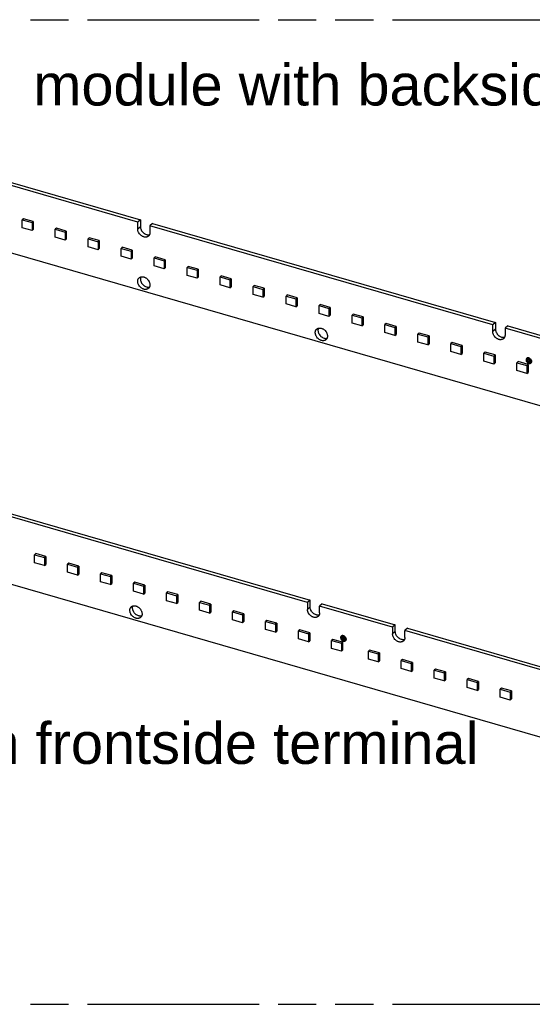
# Model space of a CAD drawing. Header units: millimetres. Extents: x 0 to 210, y 0 to 297.
# Tile 25 of 49: x 78 to 104, y 208 to 258. Entities that reach past the tile are written whole.
import ezdxf

# ---------------------------------------------------------------- set-up
doc = ezdxf.new("R2010")
doc.units = ezdxf.units.MM
doc.header["$LTSCALE"] = 19.36
doc.linetypes.add('PHANTOM', pattern=[0.8, 0.45, -0.05, 0.1, -0.05, 0.1, -0.05])
doc.layers.get('0').update_dxf_attribs({"linetype": 'CONTINUOUS'})
doc.layers.add('DEFAULT_3', color=7, linetype='PHANTOM')
doc.layers.add('Z_NOTICE', color=7, linetype='CONTINUOUS')
doc.styles.add('TEXTSTYLE_3', font='helveticaneueltw1g-ltcn.otf')

msp = doc.modelspace()

# ---------------------------------------------------------------- linework, layer by layer
at = {"color": 7, "linetype": 'Continuous'}
for p, q in [((66.3669, 252.5449), (83.7884, 247.5157)), ((83.6509, 247.3967), (66.2294, 252.4258)), ((64.2592, 249.5882), (144.0776, 226.5466)), ((77.8407, 247.5728), (77.7782, 247.5187)), ((77.7782, 247.1145), (77.7782, 247.5187)), ((77.7782, 247.5187), (78.2834, 247.3729)), ((78.3459, 247.427), (77.8407, 247.5728)), ((83.7884, 247.5157), (83.6509, 247.3967)), ((83.7884, 247.5157), (83.7884, 247.1693)), ((78.2834, 246.9687), (77.7782, 247.1145)), ((78.2834, 247.3729), (78.3459, 247.427)), ((78.2834, 247.3729), (78.2834, 246.9687)), ((78.2834, 246.9687), (78.3459, 247.0228)), ((78.3459, 247.427), (78.3459, 247.0228)), ((79.5167, 247.089), (79.4542, 247.0349)), ((79.4542, 246.6307), (79.4542, 247.0349)), ((79.4542, 247.0349), (79.9594, 246.889)), ((80.0219, 246.9432), (79.5167, 247.089)), ((83.6509, 247.0503), (83.6509, 247.3967)), ((84.409, 247.3366), (84.2715, 247.2175)), ((84.2715, 247.2175), (84.2715, 246.8711)), ((101.693, 242.1884), (84.2715, 247.2175)), ((84.409, 247.3366), (101.8305, 242.3074)), ((79.9594, 246.4849), (79.4542, 246.6307)), ((79.9594, 246.889), (80.0219, 246.9432)), ((79.9594, 246.889), (79.9594, 246.4849)), ((79.9594, 246.4849), (80.0219, 246.539)), ((80.0219, 246.9432), (80.0219, 246.539)), ((81.1928, 246.6052), (81.1303, 246.551)), ((81.1303, 246.1469), (81.1303, 246.551)), ((81.1303, 246.551), (81.6354, 246.4052)), ((81.6979, 246.4593), (81.1928, 246.6052)), ((81.6354, 246.0011), (81.1303, 246.1469)), ((81.6354, 246.4052), (81.6979, 246.4593)), ((81.6354, 246.4052), (81.6354, 246.0011)), ((81.6354, 246.0011), (81.6979, 246.0552)), ((81.6979, 246.4593), (81.6979, 246.0552)), ((82.8688, 246.1213), (82.8063, 246.0672)), ((82.8063, 245.6631), (82.8063, 246.0672)), ((82.8063, 246.0672), (83.3115, 245.9214)), ((83.374, 245.9755), (82.8688, 246.1213)), ((83.3115, 245.5172), (82.8063, 245.6631)), ((83.3115, 245.9214), (83.374, 245.9755)), ((83.3115, 245.9214), (83.3115, 245.5172)), ((83.3115, 245.5172), (83.374, 245.5714)), ((83.374, 245.9755), (83.374, 245.5714)), ((84.5448, 245.6375), (84.4823, 245.5834)), ((84.4823, 245.1792), (84.4823, 245.5834)), ((84.4823, 245.5834), (84.9875, 245.4375)), ((85.05, 245.4917), (84.5448, 245.6375)), ((84.9875, 245.0334), (84.4823, 245.1792)), ((84.9875, 245.4375), (85.05, 245.4917)), ((84.9875, 245.4375), (84.9875, 245.0334)), ((84.9875, 245.0334), (85.05, 245.0875)), ((85.05, 245.4917), (85.05, 245.0875)), ((86.2209, 245.1537), (86.1584, 245.0995)), ((86.1584, 244.6954), (86.1584, 245.0995)), ((86.1584, 245.0995), (86.6635, 244.9537)), ((86.726, 245.0078), (86.2209, 245.1537)), ((86.6635, 244.9537), (86.726, 245.0078)), ((86.726, 245.0078), (86.726, 244.6037)), ((86.6635, 244.5496), (86.1584, 244.6954)), ((86.6635, 244.9537), (86.6635, 244.5496)), ((86.6635, 244.5496), (86.726, 244.6037)), ((87.8969, 244.6698), (87.8344, 244.6157)), ((87.8344, 244.2116), (87.8344, 244.6157)), ((87.8344, 244.6157), (88.3396, 244.4699)), ((88.4021, 244.524), (87.8969, 244.6698)), ((88.3396, 244.4699), (88.4021, 244.524)), ((88.4021, 244.524), (88.4021, 244.1199)), ((88.3396, 244.0657), (87.8344, 244.2116)), ((88.3396, 244.4699), (88.3396, 244.0657)), ((88.3396, 244.0657), (88.4021, 244.1199)), ((89.5729, 244.186), (89.5104, 244.1319)), ((89.5104, 243.7277), (89.5104, 244.1319)), ((89.5104, 244.1319), (90.0156, 243.9861)), ((90.0781, 244.0402), (89.5729, 244.186)), ((90.0156, 243.9861), (90.0781, 244.0402)), ((90.0781, 244.0402), (90.0781, 243.636)), ((90.0156, 243.5819), (89.5104, 243.7277)), ((90.0156, 243.9861), (90.0156, 243.5819)), ((90.0156, 243.5819), (90.0781, 243.636)), ((91.249, 243.7022), (91.1865, 243.6481)), ((91.1865, 243.2439), (91.1865, 243.6481)), ((91.1865, 243.6481), (91.6916, 243.5022)), ((91.7541, 243.5563), (91.249, 243.7022)), ((91.6916, 243.5022), (91.7541, 243.5563)), ((91.6916, 243.5022), (91.6916, 243.0981)), ((91.7541, 243.5563), (91.7541, 243.1522)), ((91.6916, 243.0981), (91.1865, 243.2439)), ((91.6916, 243.0981), (91.7541, 243.1522)), ((92.925, 243.2184), (92.8625, 243.1642)), ((92.8625, 242.7601), (92.8625, 243.1642)), ((92.8625, 243.1642), (93.3677, 243.0184)), ((93.4302, 243.0725), (92.925, 243.2184)), ((93.3677, 243.0184), (93.4302, 243.0725)), ((93.3677, 243.0184), (93.3677, 242.6142)), ((93.4302, 243.0725), (93.4302, 242.6684)), ((93.3677, 242.6142), (92.8625, 242.7601)), ((93.3677, 242.6142), (93.4302, 242.6684)), ((94.601, 242.7345), (94.5385, 242.6804)), ((94.5385, 242.2763), (94.5385, 242.6804)), ((94.5385, 242.6804), (95.0437, 242.5346)), ((95.1062, 242.5887), (94.601, 242.7345)), ((95.0437, 242.5346), (95.1062, 242.5887)), ((95.0437, 242.5346), (95.0437, 242.1304)), ((95.1062, 242.5887), (95.1062, 242.1845)), ((95.0437, 242.1304), (94.5385, 242.2763)), ((95.0437, 242.1304), (95.1062, 242.1845)), ((96.2771, 242.2507), (96.2146, 242.1966)), ((96.2146, 241.7924), (96.2146, 242.1966)), ((96.2146, 242.1966), (96.7197, 242.0507)), ((96.7822, 242.1049), (96.2771, 242.2507)), ((96.7197, 242.0507), (96.7822, 242.1049)), ((96.7197, 242.0507), (96.7197, 241.6466)), ((96.7822, 242.1049), (96.7822, 241.7007)), ((101.8305, 242.3074), (101.693, 242.1884)), ((101.693, 241.8419), (101.693, 242.1884)), ((101.8305, 242.3074), (101.8305, 241.961)), ((102.4511, 242.1283), (102.3136, 242.0092)), ((102.3136, 242.0092), (102.3136, 241.6628)), ((106.0231, 240.9384), (102.3136, 242.0092)), ((102.4511, 242.1283), (106.1606, 241.0574)), ((96.7197, 241.6466), (96.2146, 241.7924)), ((96.7197, 241.6466), (96.7822, 241.7007)), ((97.9531, 241.7669), (97.8906, 241.7127)), ((97.8906, 241.3086), (97.8906, 241.7127)), ((97.8906, 241.7127), (98.3958, 241.5669)), ((98.4583, 241.621), (97.9531, 241.7669)), ((98.3958, 241.5669), (98.4583, 241.621)), ((98.3958, 241.5669), (98.3958, 241.1628)), ((98.4583, 241.621), (98.4583, 241.2169)), ((98.3958, 241.1628), (97.8906, 241.3086)), ((98.3958, 241.1628), (98.4583, 241.2169)), ((99.6291, 241.283), (99.5666, 241.2289)), ((99.5666, 240.8248), (99.5666, 241.2289)), ((99.5666, 241.2289), (100.0718, 241.0831)), ((100.1343, 241.1372), (99.6291, 241.283)), ((100.0718, 241.0831), (100.1343, 241.1372)), ((100.0718, 241.0831), (100.0718, 240.6789)), ((100.1343, 241.1372), (100.1343, 240.7331)), ((100.0718, 240.6789), (99.5666, 240.8248)), ((100.0718, 240.6789), (100.1343, 240.7331)), ((101.3052, 240.7992), (101.2427, 240.7451)), ((101.2427, 240.3409), (101.2427, 240.7451)), ((101.2427, 240.7451), (101.7479, 240.5992)), ((101.8104, 240.6534), (101.3052, 240.7992)), ((101.7479, 240.5992), (101.8104, 240.6534)), ((101.7479, 240.5992), (101.7479, 240.1951)), ((101.8104, 240.6534), (101.8104, 240.2492)), ((101.7479, 240.1951), (101.2427, 240.3409)), ((101.7479, 240.1951), (101.8104, 240.2492)), ((102.9776, 240.3164), (102.9151, 240.2623)), ((102.9151, 239.8581), (102.9151, 240.2623)), ((102.9151, 240.2623), (103.4203, 240.1165)), ((103.4828, 240.1706), (102.9776, 240.3164)), ((103.4135, 240.4841), (103.4152, 240.4855)), ((103.4203, 240.1165), (103.4828, 240.1706)), ((103.4203, 240.1165), (103.4203, 239.7123)), ((103.4464, 240.4463), (103.4463, 240.4463)), ((103.4464, 240.4463), (103.4463, 240.4463)), ((103.479, 240.4085), (103.4807, 240.4099)), ((103.4828, 240.1706), (103.4828, 239.7664)), ((103.5554, 240.3203), (103.557, 240.3218)), ((103.5881, 240.2825), (103.5882, 240.2827)), ((103.6208, 240.2447), (103.6225, 240.2462)), ((103.4203, 239.7123), (102.9151, 239.8581)), ((103.4203, 239.7123), (103.4828, 239.7664)), ((54.8398, 235.4831), (134.6553, 212.4424)), ((92.2723, 228.0835), (74.8514, 233.1125)), ((74.9889, 233.2316), (92.4098, 228.2026)), ((78.4767, 230.5649), (78.4142, 230.5108)), ((78.4142, 230.1067), (78.4142, 230.5108)), ((78.4142, 230.5108), (78.9193, 230.365)), ((78.9818, 230.4191), (78.4767, 230.5649)), ((78.9193, 229.9609), (78.4142, 230.1067)), ((78.9818, 230.4191), (78.9193, 230.365)), ((78.9193, 230.365), (78.9193, 229.9609)), ((78.9193, 229.9609), (78.9818, 230.015)), ((78.9818, 230.4191), (78.9818, 230.015)), ((80.1527, 230.0811), (80.0902, 230.027)), ((80.0902, 229.6229), (80.0902, 230.027)), ((80.0902, 230.027), (80.5953, 229.8812)), ((80.6578, 229.9353), (80.1527, 230.0811)), ((80.5953, 229.477), (80.0902, 229.6229)), ((80.6578, 229.9353), (80.5953, 229.8812)), ((80.5953, 229.8812), (80.5953, 229.477)), ((80.5953, 229.477), (80.6578, 229.5312)), ((80.6578, 229.9353), (80.6578, 229.5312)), ((81.8286, 229.5973), (81.7661, 229.5432)), ((81.7661, 229.1391), (81.7661, 229.5432)), ((81.7661, 229.5432), (82.2713, 229.3974)), ((82.3338, 229.4515), (81.8286, 229.5973)), ((82.2713, 228.9932), (81.7661, 229.1391)), ((82.3338, 229.4515), (82.2713, 229.3974)), ((82.2713, 229.3974), (82.2713, 228.9932)), ((82.2713, 228.9932), (82.3338, 229.0474)), ((82.3338, 229.4515), (82.3338, 229.0474)), ((83.5046, 229.1135), (83.4421, 229.0594)), ((83.4421, 228.6552), (83.4421, 229.0594)), ((83.4421, 229.0594), (83.9473, 228.9135)), ((84.0098, 228.9677), (83.5046, 229.1135)), ((83.9473, 228.5094), (83.4421, 228.6552)), ((84.0098, 228.9677), (83.9473, 228.9135)), ((83.9473, 228.9135), (83.9473, 228.5094)), ((83.9473, 228.5094), (84.0098, 228.5635)), ((84.0098, 228.9677), (84.0098, 228.5635)), ((85.1806, 228.6297), (85.1181, 228.5756)), ((85.1181, 228.1714), (85.1181, 228.5756)), ((85.1181, 228.5756), (85.6232, 228.4297)), ((85.6857, 228.4839), (85.1806, 228.6297)), ((85.6232, 228.0256), (85.1181, 228.1714)), ((85.6232, 228.4297), (85.6857, 228.4839)), ((85.6232, 228.4297), (85.6232, 228.0256)), ((85.6232, 228.0256), (85.6857, 228.0797)), ((85.6857, 228.4839), (85.6857, 228.0797)), ((86.8566, 228.1459), (86.7941, 228.0918)), ((86.7941, 227.6876), (86.7941, 228.0918)), ((86.7941, 228.0918), (87.2992, 227.9459)), ((87.3617, 228), (86.8566, 228.1459)), ((87.3617, 228), (87.2992, 227.9459)), ((87.3617, 228), (87.3617, 227.5959)), ((92.4098, 228.2026), (92.2723, 228.0835)), ((92.2723, 228.0835), (92.2723, 227.7371)), ((92.4098, 227.8562), (92.4098, 228.2026)), ((93.0304, 228.0235), (92.8929, 227.9044)), ((93.0304, 228.0235), (96.7397, 226.9527)), ((87.2992, 227.5418), (86.7941, 227.6876)), ((87.2992, 227.9459), (87.2992, 227.5418)), ((87.2992, 227.5418), (87.3617, 227.5959)), ((88.5325, 227.6621), (88.47, 227.6079)), ((88.47, 227.2038), (88.47, 227.6079)), ((88.47, 227.6079), (88.9752, 227.4621)), ((89.0377, 227.5162), (88.5325, 227.6621)), ((89.0377, 227.5162), (88.9752, 227.4621)), ((89.0377, 227.5162), (89.0377, 227.1121)), ((92.8929, 227.558), (92.8929, 227.9044)), ((96.6022, 226.8336), (92.8929, 227.9044)), ((88.9752, 227.058), (88.47, 227.2038)), ((88.9752, 227.4621), (88.9752, 227.058)), ((88.9752, 227.058), (89.0377, 227.1121)), ((90.2085, 227.1782), (90.146, 227.1241)), ((90.146, 226.72), (90.146, 227.1241)), ((90.146, 227.1241), (90.6512, 226.9783)), ((90.7137, 227.0324), (90.2085, 227.1782)), ((90.7137, 227.0324), (90.6512, 226.9783)), ((90.7137, 227.0324), (90.7137, 226.6283)), ((90.6512, 226.5742), (90.146, 226.72)), ((90.6512, 226.9783), (90.6512, 226.5742)), ((90.6512, 226.5742), (90.7137, 226.6283)), ((91.8845, 226.6944), (91.822, 226.6403)), ((91.822, 226.2362), (91.822, 226.6403)), ((91.822, 226.6403), (92.3271, 226.4945)), ((92.3896, 226.5486), (91.8845, 226.6944)), ((92.3896, 226.5486), (92.3271, 226.4945)), ((92.3896, 226.5486), (92.3896, 226.1445)), ((96.7397, 226.9527), (96.6022, 226.8336)), ((96.6022, 226.8336), (96.6022, 226.4872)), ((96.7397, 226.6063), (96.7397, 226.9527)), ((97.3604, 226.7735), (97.2229, 226.6544)), ((97.2229, 226.308), (97.2229, 226.6544)), ((114.6437, 221.6255), (97.2229, 226.6544)), ((97.3604, 226.7735), (114.7812, 221.7445)), ((92.3271, 226.0904), (91.822, 226.2362)), ((92.3271, 226.4945), (92.3271, 226.0904)), ((92.3271, 226.0904), (92.3896, 226.1445)), ((93.5568, 226.2117), (93.4943, 226.1575)), ((93.4943, 225.7534), (93.4943, 226.1575)), ((93.4943, 226.1575), (93.9995, 226.0117)), ((94.062, 226.0658), (93.5568, 226.2117)), ((93.9928, 226.3793), (93.9944, 226.3808)), ((94.062, 226.0658), (93.9995, 226.0117)), ((93.9995, 226.0117), (93.9995, 225.6076)), ((94.0582, 226.3037), (94.0599, 226.3052)), ((94.062, 226.0658), (94.062, 225.6617)), ((94.1346, 226.2156), (94.1363, 226.217)), ((94.1673, 226.1778), (94.1675, 226.1779)), ((94.2001, 226.14), (94.2017, 226.1414)), ((93.9995, 225.6076), (93.4943, 225.7534)), ((93.9995, 225.6076), (94.062, 225.6617)), ((95.4331, 225.67), (95.3706, 225.6159)), ((95.3706, 225.6159), (95.8758, 225.4701)), ((95.3706, 225.2118), (95.3706, 225.6159)), ((95.9383, 225.5242), (95.4331, 225.67)), ((95.9383, 225.5242), (95.8758, 225.4701)), ((95.9383, 225.5242), (95.9383, 225.1201)), ((95.8758, 225.0659), (95.3706, 225.2118)), ((95.8758, 225.4701), (95.8758, 225.0659)), ((95.8758, 225.0659), (95.9383, 225.1201)), ((97.1019, 225.1883), (97.0394, 225.1342)), ((97.0394, 225.1342), (97.5446, 224.9883)), ((97.0394, 224.73), (97.0394, 225.1342)), ((97.6071, 225.0425), (97.1019, 225.1883)), ((97.6071, 225.0425), (97.5446, 224.9883)), ((97.6071, 225.0425), (97.6071, 224.6383)), ((97.5446, 224.5842), (97.0394, 224.73)), ((97.5446, 224.9883), (97.5446, 224.5842)), ((97.5446, 224.5842), (97.6071, 224.6383)), ((98.7779, 224.7045), (98.7154, 224.6504)), ((98.7154, 224.6504), (99.2205, 224.5045)), ((98.7154, 224.2462), (98.7154, 224.6504)), ((99.283, 224.5587), (98.7779, 224.7045)), ((99.283, 224.5587), (99.2205, 224.5045)), ((99.2205, 224.5045), (99.2205, 224.1004)), ((99.283, 224.5587), (99.283, 224.1545)), ((99.2205, 224.1004), (98.7154, 224.2462)), ((99.2205, 224.1004), (99.283, 224.1545)), ((100.4539, 224.2207), (100.3914, 224.1665)), ((100.3914, 224.1665), (100.8965, 224.0207)), ((100.3914, 223.7624), (100.3914, 224.1665)), ((100.959, 224.0748), (100.4539, 224.2207)), ((100.959, 224.0748), (100.8965, 224.0207)), ((100.8965, 224.0207), (100.8965, 223.6166)), ((100.959, 224.0748), (100.959, 223.6707)), ((100.8965, 223.6166), (100.3914, 223.7624)), ((100.8965, 223.6166), (100.959, 223.6707)), ((102.1298, 223.7369), (102.0673, 223.6827)), ((102.0673, 223.6827), (102.5725, 223.5369)), ((102.0673, 223.2786), (102.0673, 223.6827)), ((102.635, 223.591), (102.1298, 223.7369)), ((102.635, 223.591), (102.5725, 223.5369)), ((102.5725, 223.5369), (102.5725, 223.1328)), ((102.635, 223.591), (102.635, 223.1869)), ((102.5725, 223.1328), (102.0673, 223.2786)), ((102.5725, 223.1328), (102.635, 223.1869))]:
    msp.add_line(p, q, dxfattribs=at)
at = {"color": 9, "linetype": 'Continuous'}
for p, q in [((83.7884, 247.1693), (83.6509, 247.0503)), ((101.8305, 241.961), (101.693, 241.8419)), ((92.4098, 227.8562), (92.2723, 227.7371)), ((96.7397, 226.6063), (96.6022, 226.4872))]:
    msp.add_line(p, q, dxfattribs=at)
at = {"color": 7, "linetype": 'Continuous'}
for centre, start, end in [((103.4878, 240.4017), 131.92731, 132.87929), ((94.0671, 226.2969), 131.92462, 132.95962)]:
    msp.add_arc(centre, 0.061, start, end, dxfattribs=at)
for points, knots in [([(84.1958, 246.6898), (84.1906, 246.6853), (84.1799, 246.6769), (84.1625, 246.666), (84.1439, 246.6567), (84.1243, 246.6492), (84.1038, 246.6436), (84.0751, 246.6384), (84.0373, 246.6366), (83.9908, 246.642), (83.9437, 246.6547), (83.897, 246.6744), (83.8519, 246.7005), (83.8092, 246.7326), (83.7571, 246.7822), (83.7137, 246.8404), (83.6817, 246.9039), (83.6642, 246.9526), (83.6534, 247.0015), (83.6509, 247.0342), (83.6509, 247.0503)], [0, 0, 0, 0, 0.0259293, 0.0519738, 0.0782445, 0.1048444, 0.1318654, 0.1593859, 0.2161102, 0.2753821, 0.3372535, 0.4015469, 0.4678937, 0.5357787, 0.6045838, 0.7420087, 0.8094983, 0.8752844, 0.9388904, 1, 1, 1, 1]), ([(83.7884, 247.1693), (83.7884, 247.1556), (83.7902, 247.1277), (83.7981, 247.0858), (83.8111, 247.0438), (83.835, 246.9883), (83.8678, 246.936), (83.9079, 246.889), (83.9413, 246.8567), (83.9774, 246.8282), (84.0275, 246.7963), (84.081, 246.7729), (84.1356, 246.7601), (84.1754, 246.756), (84.2139, 246.7574), (84.2388, 246.7621), (84.2507, 246.7653)], [0, 0, 0, 0, 0.0593778, 0.120869, 0.1842748, 0.2492899, 0.3823719, 0.4496726, 0.5167667, 0.5831668, 0.6484176, 0.7737542, 0.8334979, 0.8910597, 0.9464907, 1, 1, 1, 1]), ([(84.2715, 246.8711), (84.2715, 246.862), (84.2707, 246.844), (84.2671, 246.8176), (84.261, 246.7923), (84.2525, 246.7683), (84.2416, 246.7459), (84.2285, 246.7251), (84.2133, 246.7063), (84.2018, 246.695), (84.1958, 246.6898)], [0, 0, 0, 0, 0.1348344, 0.2662135, 0.3943134, 0.5194324, 0.6419884, 0.7625096, 0.8816171, 1, 1, 1, 1]), ([(83.6509, 244.3945), (83.6509, 244.4036), (83.6517, 244.4216), (83.6553, 244.448), (83.6614, 244.4733), (83.6699, 244.4972), (83.6808, 244.5197), (83.6938, 244.5404), (83.7091, 244.5593), (83.7206, 244.5705), (83.7266, 244.5757)], [0, 0, 0, 0, 0.1348346, 0.2662136, 0.3943136, 0.5194326, 0.6419885, 0.7625097, 0.8816172, 1, 1, 1, 1]), ([(83.7266, 244.5757), (83.7318, 244.5802), (83.7425, 244.5886), (83.7599, 244.5996), (83.7784, 244.6088), (83.798, 244.6163), (83.8186, 244.622), (83.8473, 244.6272), (83.8851, 244.6289), (83.9316, 244.6235), (83.9787, 244.6108), (84.0254, 244.5912), (84.0705, 244.565), (84.1132, 244.5329), (84.1653, 244.4833), (84.2087, 244.4252), (84.2407, 244.3617), (84.2582, 244.313), (84.269, 244.2641), (84.2715, 244.2313), (84.2715, 244.2153)], [0, 0, 0, 0, 0.0259293, 0.0519738, 0.0782445, 0.1048444, 0.1318654, 0.1593859, 0.2161102, 0.2753821, 0.3372535, 0.4015469, 0.4678937, 0.5357787, 0.6045838, 0.7420087, 0.8094983, 0.8752844, 0.9388904, 1, 1, 1, 1]), ([(83.8092, 244.6193), (83.8057, 244.6113), (83.7996, 244.5947), (83.7931, 244.5687), (83.7892, 244.5415), (83.7884, 244.5229), (83.7884, 244.5135)], [0, 0, 0, 0, 0.2406362, 0.4871356, 0.740132, 1, 1, 1, 1]), ([(83.7884, 244.5135), (83.7884, 244.4998), (83.7902, 244.4719), (83.7981, 244.43), (83.8111, 244.388), (83.835, 244.3325), (83.8678, 244.2802), (83.9079, 244.2331), (83.9413, 244.2009), (83.9774, 244.1724), (84.0275, 244.1405), (84.081, 244.1171), (84.1356, 244.1043), (84.1754, 244.1002), (84.2139, 244.1016), (84.2388, 244.1063), (84.2507, 244.1095)], [0, 0, 0, 0, 0.0593777, 0.1208689, 0.1842747, 0.2492899, 0.382372, 0.4496727, 0.5167668, 0.5831668, 0.6484177, 0.7737543, 0.833498, 0.8910597, 0.9464907, 1, 1, 1, 1]), ([(84.1958, 244.034), (84.1906, 244.0295), (84.1799, 244.0211), (84.1625, 244.0102), (84.1439, 244.0009), (84.1243, 243.9934), (84.1038, 243.9878), (84.0751, 243.9826), (84.0373, 243.9808), (83.9908, 243.9862), (83.9437, 243.9989), (83.897, 244.0186), (83.8519, 244.0447), (83.8092, 244.0768), (83.7571, 244.1264), (83.7137, 244.1846), (83.6817, 244.2481), (83.6642, 244.2968), (83.6534, 244.3457), (83.6509, 244.3784), (83.6509, 244.3945)], [0, 0, 0, 0, 0.0259293, 0.0519738, 0.0782445, 0.1048444, 0.1318654, 0.1593859, 0.2161102, 0.2753821, 0.3372535, 0.4015469, 0.4678937, 0.5357787, 0.6045838, 0.7420087, 0.8094983, 0.8752844, 0.9388904, 1, 1, 1, 1]), ([(84.2715, 244.2153), (84.2715, 244.2062), (84.2707, 244.1882), (84.2671, 244.1618), (84.261, 244.1365), (84.2525, 244.1125), (84.2416, 244.0901), (84.2285, 244.0693), (84.2133, 244.0505), (84.2018, 244.0392), (84.1958, 244.034)], [0, 0, 0, 0, 0.1348346, 0.2662136, 0.3943136, 0.5194326, 0.6419885, 0.7625097, 0.8816172, 1, 1, 1, 1]), ([(92.7477, 241.9716), (92.7528, 241.976), (92.7636, 241.9844), (92.781, 241.9954), (92.7995, 242.0046), (92.8191, 242.0121), (92.8396, 242.0178), (92.8684, 242.023), (92.9062, 242.0248), (92.9527, 242.0194), (92.9998, 242.0067), (93.0464, 241.987), (93.0916, 241.9609), (93.1342, 241.9288), (93.1864, 241.8792), (93.2298, 241.821), (93.2618, 241.7575), (93.2793, 241.7088), (93.29, 241.6599), (93.2926, 241.6272), (93.2926, 241.6111)], [0, 0, 0, 0, 0.0259293, 0.0519738, 0.0782445, 0.1048444, 0.1318654, 0.1593859, 0.2161102, 0.2753821, 0.3372535, 0.4015469, 0.4678937, 0.5357787, 0.6045838, 0.7420087, 0.8094983, 0.8752844, 0.9388904, 1, 1, 1, 1]), ([(92.8303, 242.0151), (92.8268, 242.0072), (92.8207, 241.9906), (92.8142, 241.9646), (92.8103, 241.9373), (92.8094, 241.9188), (92.8094, 241.9094)], [0, 0, 0, 0, 0.2406362, 0.4871356, 0.740132, 1, 1, 1, 1]), ([(92.6719, 241.7903), (92.6719, 241.7994), (92.6727, 241.8174), (92.6764, 241.8438), (92.6825, 241.8691), (92.691, 241.8931), (92.7018, 241.9155), (92.7149, 241.9363), (92.7301, 241.9551), (92.7416, 241.9664), (92.7477, 241.9716)], [0, 0, 0, 0, 0.1348346, 0.2662136, 0.3943136, 0.5194326, 0.6419885, 0.7625097, 0.8816172, 1, 1, 1, 1]), ([(93.2168, 241.4298), (93.2117, 241.4254), (93.2009, 241.417), (93.1836, 241.406), (93.165, 241.3968), (93.1454, 241.3893), (93.1249, 241.3836), (93.0961, 241.3784), (93.0583, 241.3767), (93.0118, 241.3821), (92.9647, 241.3948), (92.9181, 241.4144), (92.8729, 241.4406), (92.8303, 241.4727), (92.7781, 241.5223), (92.7347, 241.5804), (92.7027, 241.6439), (92.6852, 241.6926), (92.6745, 241.7415), (92.6719, 241.7743), (92.6719, 241.7903)], [0, 0, 0, 0, 0.0259293, 0.0519738, 0.0782445, 0.1048444, 0.1318654, 0.1593859, 0.2161102, 0.2753821, 0.3372535, 0.4015469, 0.4678937, 0.5357787, 0.6045838, 0.7420087, 0.8094983, 0.8752844, 0.9388904, 1, 1, 1, 1]), ([(92.8094, 241.9094), (92.8094, 241.8957), (92.8113, 241.8677), (92.8192, 241.8259), (92.8322, 241.7839), (92.8561, 241.7284), (92.8889, 241.6761), (92.929, 241.629), (92.9624, 241.5967), (92.9984, 241.5682), (93.0485, 241.5363), (93.102, 241.513), (93.1567, 241.5001), (93.1965, 241.4961), (93.235, 241.4974), (93.2598, 241.5021), (93.2717, 241.5054)], [0, 0, 0, 0, 0.0593777, 0.1208689, 0.1842747, 0.2492899, 0.382372, 0.4496727, 0.5167668, 0.5831668, 0.6484177, 0.7737543, 0.833498, 0.8910597, 0.9464907, 1, 1, 1, 1]), ([(93.2926, 241.6111), (93.2926, 241.602), (93.2918, 241.584), (93.2881, 241.5576), (93.282, 241.5323), (93.2735, 241.5084), (93.2627, 241.4859), (93.2496, 241.4652), (93.2344, 241.4463), (93.2229, 241.4351), (93.2168, 241.4298)], [0, 0, 0, 0, 0.1348346, 0.2662136, 0.3943136, 0.5194326, 0.6419885, 0.7625097, 0.8816172, 1, 1, 1, 1]), ([(102.2379, 241.4815), (102.2328, 241.477), (102.222, 241.4686), (102.2046, 241.4577), (102.1861, 241.4484), (102.1665, 241.4409), (102.1459, 241.4352), (102.1172, 241.43), (102.0794, 241.4283), (102.0329, 241.4337), (101.9858, 241.4464), (101.9391, 241.4661), (101.894, 241.4922), (101.8513, 241.5243), (101.7992, 241.5739), (101.7558, 241.632), (101.7238, 241.6955), (101.7063, 241.7443), (101.6955, 241.7932), (101.693, 241.8259), (101.693, 241.8419)], [0, 0, 0, 0, 0.0259293, 0.0519738, 0.0782445, 0.1048444, 0.1318654, 0.1593859, 0.2161102, 0.2753821, 0.3372535, 0.4015469, 0.4678937, 0.5357787, 0.6045838, 0.7420087, 0.8094983, 0.8752844, 0.9388904, 1, 1, 1, 1]), ([(101.8305, 241.961), (101.8305, 241.9473), (101.8323, 241.9194), (101.8403, 241.8775), (101.8532, 241.8355), (101.8771, 241.78), (101.91, 241.7277), (101.9501, 241.6806), (101.9835, 241.6484), (102.0195, 241.6199), (102.0696, 241.588), (102.1231, 241.5646), (102.1777, 241.5518), (102.2175, 241.5477), (102.2561, 241.5491), (102.2809, 241.5538), (102.2928, 241.557)], [0, 0, 0, 0, 0.0593778, 0.120869, 0.1842748, 0.2492899, 0.3823719, 0.4496726, 0.5167667, 0.5831668, 0.6484176, 0.7737542, 0.8334979, 0.8910597, 0.9464907, 1, 1, 1, 1]), ([(102.3136, 241.6628), (102.3136, 241.6537), (102.3129, 241.6357), (102.3092, 241.6093), (102.3031, 241.584), (102.2946, 241.56), (102.2837, 241.5376), (102.2707, 241.5168), (102.2555, 241.498), (102.2439, 241.4867), (102.2379, 241.4815)], [0, 0, 0, 0, 0.1348344, 0.2662135, 0.3943134, 0.5194324, 0.6419884, 0.7625096, 0.8816171, 1, 1, 1, 1]), ([(103.6543, 240.3248), (103.6543, 240.3319), (103.6532, 240.3464), (103.6484, 240.368), (103.6407, 240.3895), (103.6266, 240.4176), (103.6074, 240.4432), (103.5843, 240.4652), (103.5655, 240.4793), (103.5455, 240.4909), (103.5249, 240.4996), (103.5041, 240.5052), (103.4836, 240.5076), (103.4637, 240.5067), (103.4451, 240.5025), (103.4281, 240.4951), (103.4181, 240.488), (103.4135, 240.4841)], [0, 0, 0, 0, 0.0611209, 0.1247387, 0.190537, 0.2580391, 0.3954895, 0.4643074, 0.5322049, 0.5985641, 0.6628694, 0.7247523, 0.7840351, 0.8407699, 0.8952646, 0.9480824, 1, 1, 1, 1]), ([(103.4152, 240.4855), (103.4197, 240.4895), (103.4298, 240.4965), (103.4468, 240.5039), (103.4654, 240.5081), (103.4852, 240.509), (103.5058, 240.5066), (103.5266, 240.501), (103.5472, 240.4924), (103.5672, 240.4808), (103.586, 240.4666), (103.6091, 240.4447), (103.6282, 240.419), (103.6424, 240.391), (103.6501, 240.3694), (103.6549, 240.3478), (103.656, 240.3333), (103.656, 240.3263)], [0, 0, 0, 0, 0.0519176, 0.1047354, 0.1592301, 0.2159649, 0.2752477, 0.3371307, 0.4014359, 0.4677951, 0.5356926, 0.6045105, 0.7419609, 0.809463, 0.8752613, 0.9388791, 1, 1, 1, 1]), ([(103.4135, 240.4841), (103.4109, 240.4818), (103.4058, 240.4768), (103.3991, 240.4685), (103.3933, 240.4593), (103.3868, 240.446), (103.3814, 240.4275), (103.3801, 240.4119), (103.3801, 240.404)], [0, 0, 0, 0, 0.1184581, 0.2376413, 0.3582391, 0.480873, 0.7339111, 1, 1, 1, 1]), ([(103.3801, 240.404), (103.3801, 240.3969), (103.3812, 240.3824), (103.3859, 240.3608), (103.3937, 240.3393), (103.4078, 240.3112), (103.427, 240.2856), (103.45, 240.2636), (103.4689, 240.2495), (103.4888, 240.2379), (103.5094, 240.2292), (103.5303, 240.2236), (103.5508, 240.2212), (103.5706, 240.2221), (103.5893, 240.2263), (103.6063, 240.2338), (103.6163, 240.2408), (103.6208, 240.2447)], [0, 0, 0, 0, 0.0611209, 0.1247387, 0.190537, 0.2580391, 0.3954895, 0.4643074, 0.5322049, 0.5985641, 0.6628694, 0.7247523, 0.7840351, 0.8407699, 0.8952646, 0.9480824, 1, 1, 1, 1]), ([(103.4234, 240.3915), (103.4234, 240.3969), (103.4243, 240.4075), (103.428, 240.4202), (103.4324, 240.4293), (103.4364, 240.4356), (103.441, 240.4413), (103.4444, 240.4447), (103.4463, 240.4463)], [0, 0, 0, 0, 0.2660889, 0.519127, 0.6417609, 0.7623587, 0.8815419, 1, 1, 1, 1]), ([(103.5881, 240.2825), (103.585, 240.2798), (103.5781, 240.275), (103.5665, 240.2699), (103.5538, 240.2671), (103.5402, 240.2664), (103.5261, 240.2681), (103.5119, 240.2719), (103.4978, 240.2778), (103.4794, 240.2885), (103.4628, 240.3026), (103.4489, 240.3193), (103.4399, 240.3329), (103.4327, 240.3472), (103.4258, 240.3665), (103.4234, 240.3816), (103.4234, 240.3915)], [0, 0, 0, 0, 0.0519336, 0.1047677, 0.1592792, 0.2160315, 0.2753326, 0.3372346, 0.4015597, 0.4679393, 0.6044668, 0.6735498, 0.7421848, 0.8097077, 0.8755263, 1, 1, 1, 1]), ([(103.4463, 240.4463), (103.4429, 240.4431), (103.4367, 240.4358), (103.43, 240.4229), (103.4259, 240.4084), (103.425, 240.3982), (103.425, 240.3929)], [0, 0, 0, 0, 0.2373359, 0.4806407, 0.7340147, 1, 1, 1, 1]), ([(103.425, 240.3929), (103.425, 240.3832), (103.4274, 240.3682), (103.4341, 240.3492), (103.4436, 240.3301), (103.4596, 240.3084), (103.48, 240.2908), (103.4981, 240.28), (103.5162, 240.2721), (103.5351, 240.2679), (103.5535, 240.2683), (103.5663, 240.2708), (103.578, 240.2755), (103.5849, 240.28), (103.5881, 240.2825)], [0, 0, 0, 0, 0.1242503, 0.1899209, 0.2572926, 0.394548, 0.5310314, 0.5974873, 0.6619598, 0.7833063, 0.8403214, 0.8950634, 0.9480463, 1, 1, 1, 1]), ([(103.4463, 240.4463), (103.4494, 240.449), (103.4562, 240.4538), (103.4679, 240.4589), (103.4806, 240.4618), (103.4942, 240.4624), (103.5082, 240.4607), (103.5225, 240.4569), (103.5366, 240.451), (103.555, 240.4403), (103.5715, 240.4262), (103.5855, 240.4095), (103.5945, 240.3959), (103.6017, 240.3816), (103.6086, 240.3623), (103.611, 240.3472), (103.611, 240.3373)], [0, 0, 0, 0, 0.0519336, 0.1047677, 0.1592792, 0.2160315, 0.2753326, 0.3372346, 0.4015597, 0.4679393, 0.6044668, 0.6735498, 0.7421848, 0.8097077, 0.8755263, 1, 1, 1, 1]), ([(103.479, 240.4085), (103.477, 240.4068), (103.4734, 240.4028), (103.4695, 240.3957), (103.4672, 240.3876), (103.4667, 240.3819), (103.4667, 240.379)], [0, 0, 0, 0, 0.2374169, 0.4804567, 0.7336977, 1, 1, 1, 1]), ([(103.4667, 240.379), (103.4667, 240.3737), (103.468, 240.3655), (103.4717, 240.3552), (103.4769, 240.3448), (103.4857, 240.333), (103.4989, 240.3217), (103.5116, 240.3153), (103.522, 240.3125), (103.5296, 240.3117), (103.5369, 240.312), (103.5437, 240.3135), (103.55, 240.3163), (103.5537, 240.3189), (103.5554, 240.3203)], [0, 0, 0, 0, 0.1245346, 0.1903853, 0.2579413, 0.3955013, 0.5320957, 0.6626005, 0.7245327, 0.7838628, 0.8406429, 0.895181, 0.948041, 1, 1, 1, 1]), ([(103.5677, 240.3498), (103.5677, 240.3551), (103.5664, 240.3633), (103.5627, 240.3737), (103.5575, 240.384), (103.5487, 240.3958), (103.5354, 240.4071), (103.5228, 240.4135), (103.5124, 240.4163), (103.5048, 240.4172), (103.4975, 240.4168), (103.4906, 240.4153), (103.4844, 240.4125), (103.4807, 240.41), (103.479, 240.4085)], [0, 0, 0, 0, 0.1245346, 0.1903853, 0.2579413, 0.3955013, 0.5320957, 0.6626005, 0.7245327, 0.7838628, 0.8406429, 0.895181, 0.948041, 1, 1, 1, 1]), ([(103.4807, 240.4099), (103.4823, 240.4114), (103.486, 240.414), (103.4923, 240.4167), (103.4992, 240.4183), (103.5065, 240.4186), (103.514, 240.4177), (103.5244, 240.4149), (103.5371, 240.4085), (103.5503, 240.3972), (103.5592, 240.3854), (103.5644, 240.3751), (103.5681, 240.3647), (103.5694, 240.3566), (103.5694, 240.3513)], [0, 0, 0, 0, 0.051959, 0.104819, 0.1593571, 0.2161372, 0.2754673, 0.3373995, 0.4679043, 0.6044987, 0.7420587, 0.8096147, 0.8754654, 1, 1, 1, 1]), ([(103.5554, 240.3203), (103.5573, 240.322), (103.5609, 240.326), (103.5648, 240.3331), (103.5672, 240.3412), (103.5677, 240.3469), (103.5677, 240.3498)], [0, 0, 0, 0, 0.2374169, 0.4804567, 0.7336977, 1, 1, 1, 1]), ([(103.5694, 240.3513), (103.5694, 240.3483), (103.5689, 240.3426), (103.5665, 240.3345), (103.5626, 240.3274), (103.559, 240.3235), (103.557, 240.3218)], [0, 0, 0, 0, 0.2663023, 0.5195433, 0.7625831, 1, 1, 1, 1]), ([(103.611, 240.3373), (103.611, 240.3319), (103.6101, 240.3213), (103.6064, 240.3086), (103.602, 240.2995), (103.598, 240.2932), (103.5934, 240.2875), (103.5899, 240.2841), (103.5881, 240.2825)], [0, 0, 0, 0, 0.2660889, 0.519127, 0.6417609, 0.7623587, 0.8815419, 1, 1, 1, 1]), ([(103.6208, 240.2447), (103.6235, 240.247), (103.6286, 240.252), (103.6353, 240.2603), (103.6411, 240.2695), (103.6475, 240.2828), (103.653, 240.3014), (103.6543, 240.3169), (103.6543, 240.3248)], [0, 0, 0, 0, 0.1184581, 0.2376413, 0.3582391, 0.480873, 0.7339111, 1, 1, 1, 1]), ([(103.656, 240.3263), (103.656, 240.3183), (103.6546, 240.3028), (103.6492, 240.2843), (103.6428, 240.2709), (103.637, 240.2618), (103.6303, 240.2534), (103.6252, 240.2485), (103.6225, 240.2462)], [0, 0, 0, 0, 0.2660889, 0.519127, 0.6417609, 0.7623587, 0.8815419, 1, 1, 1, 1]), ([(83.2515, 227.6855), (83.2515, 227.6946), (83.2523, 227.7126), (83.256, 227.739), (83.2621, 227.7643), (83.2706, 227.7883), (83.2814, 227.8107), (83.2945, 227.8315), (83.3097, 227.8503), (83.3212, 227.8615), (83.3273, 227.8668)], [0, 0, 0, 0, 0.1348346, 0.2662136, 0.3943136, 0.5194326, 0.6419885, 0.7625097, 0.8816172, 1, 1, 1, 1]), ([(83.7964, 227.3251), (83.7913, 227.3206), (83.7805, 227.3122), (83.7631, 227.3012), (83.7446, 227.292), (83.725, 227.2845), (83.7045, 227.2788), (83.6757, 227.2736), (83.6379, 227.2719), (83.5914, 227.2773), (83.5443, 227.29), (83.4977, 227.3096), (83.4525, 227.3358), (83.4099, 227.3679), (83.3577, 227.4175), (83.3143, 227.4756), (83.2824, 227.5391), (83.2648, 227.5878), (83.2541, 227.6367), (83.2515, 227.6695), (83.2515, 227.6855)], [0, 0, 0, 0, 0.0259293, 0.0519738, 0.0782445, 0.1048444, 0.1318654, 0.1593859, 0.2161102, 0.2753821, 0.3372535, 0.4015469, 0.4678937, 0.5357787, 0.6045838, 0.7420087, 0.8094983, 0.8752844, 0.9388904, 1, 1, 1, 1]), ([(83.3273, 227.8668), (83.3324, 227.8712), (83.3432, 227.8796), (83.3606, 227.8906), (83.3791, 227.8998), (83.3987, 227.9073), (83.4192, 227.913), (83.448, 227.9182), (83.4858, 227.92), (83.5323, 227.9146), (83.5794, 227.9019), (83.626, 227.8822), (83.6712, 227.856), (83.7138, 227.824), (83.766, 227.7744), (83.8094, 227.7162), (83.8414, 227.6527), (83.8589, 227.604), (83.8696, 227.5551), (83.8722, 227.5224), (83.8722, 227.5063)], [0, 0, 0, 0, 0.0259293, 0.0519738, 0.0782445, 0.1048444, 0.1318654, 0.1593859, 0.2161102, 0.2753821, 0.3372535, 0.4015469, 0.4678937, 0.5357787, 0.6045838, 0.7420087, 0.8094983, 0.8752844, 0.9388904, 1, 1, 1, 1]), ([(83.389, 227.8046), (83.389, 227.814), (83.3899, 227.8325), (83.3938, 227.8598), (83.4003, 227.8858), (83.4064, 227.9024), (83.4099, 227.9103)], [0, 0, 0, 0, 0.2598677, 0.512864, 0.7593636, 1, 1, 1, 1]), ([(83.8513, 227.4006), (83.8394, 227.3973), (83.8146, 227.3927), (83.7761, 227.3913), (83.7363, 227.3953), (83.6816, 227.4082), (83.6281, 227.4315), (83.5781, 227.4634), (83.542, 227.4919), (83.5086, 227.5242), (83.4685, 227.5713), (83.4357, 227.6236), (83.4118, 227.6791), (83.3988, 227.7211), (83.3909, 227.7629), (83.389, 227.7909), (83.389, 227.8046)], [0, 0, 0, 0, 0.0535092, 0.1089401, 0.1665017, 0.2262453, 0.3515817, 0.4168326, 0.4832326, 0.5503268, 0.6176276, 0.7507098, 0.8157251, 0.879131, 0.9406223, 1, 1, 1, 1]), ([(83.8722, 227.5063), (83.8722, 227.4972), (83.8714, 227.4792), (83.8677, 227.4528), (83.8616, 227.4275), (83.8531, 227.4036), (83.8423, 227.3811), (83.8292, 227.3604), (83.814, 227.3415), (83.8025, 227.3303), (83.7964, 227.3251)], [0, 0, 0, 0, 0.1348346, 0.2662136, 0.3943136, 0.5194326, 0.6419885, 0.7625097, 0.8816172, 1, 1, 1, 1]), ([(92.8172, 227.3767), (92.812, 227.3722), (92.8013, 227.3638), (92.7839, 227.3529), (92.7653, 227.3436), (92.7457, 227.3361), (92.7252, 227.3305), (92.6965, 227.3253), (92.6587, 227.3235), (92.6122, 227.3289), (92.5651, 227.3416), (92.5184, 227.3613), (92.4733, 227.3874), (92.4306, 227.4195), (92.3785, 227.4691), (92.3351, 227.5272), (92.3031, 227.5907), (92.2856, 227.6395), (92.2748, 227.6884), (92.2723, 227.7211), (92.2723, 227.7371)], [0, 0, 0, 0, 0.0259293, 0.0519738, 0.0782445, 0.1048444, 0.1318655, 0.1593859, 0.2161103, 0.2753821, 0.3372536, 0.4015469, 0.4678938, 0.5357788, 0.6045839, 0.7420088, 0.8094985, 0.8752846, 0.9388906, 1, 1, 1, 1]), ([(92.8721, 227.4522), (92.8602, 227.449), (92.8353, 227.4443), (92.7968, 227.4429), (92.757, 227.447), (92.7024, 227.4598), (92.6489, 227.4832), (92.5988, 227.5151), (92.5627, 227.5436), (92.5293, 227.5758), (92.4893, 227.6229), (92.4564, 227.6752), (92.4325, 227.7307), (92.4195, 227.7727), (92.4116, 227.8146), (92.4098, 227.8425), (92.4098, 227.8562)], [0, 0, 0, 0, 0.0535092, 0.1089401, 0.1665017, 0.2262453, 0.3515817, 0.4168325, 0.4832325, 0.5503267, 0.6176274, 0.7507096, 0.8157249, 0.8791308, 0.9406221, 1, 1, 1, 1]), ([(92.8929, 227.558), (92.8929, 227.5489), (92.8921, 227.5309), (92.8885, 227.5045), (92.8823, 227.4792), (92.8738, 227.4552), (92.863, 227.4328), (92.8499, 227.412), (92.8347, 227.3932), (92.8232, 227.3819), (92.8172, 227.3767)], [0, 0, 0, 0, 0.1348346, 0.2662136, 0.3943136, 0.5194326, 0.6419885, 0.7625097, 0.8816172, 1, 1, 1, 1]), ([(97.202, 226.2023), (97.1901, 226.199), (97.1653, 226.1943), (97.1268, 226.193), (97.087, 226.197), (97.0323, 226.2099), (96.9788, 226.2332), (96.9287, 226.2651), (96.8927, 226.2936), (96.8593, 226.3259), (96.8192, 226.3729), (96.7864, 226.4253), (96.7625, 226.4808), (96.7495, 226.5227), (96.7416, 226.5646), (96.7397, 226.5926), (96.7397, 226.6063)], [0, 0, 0, 0, 0.0535092, 0.1089401, 0.1665017, 0.2262453, 0.3515817, 0.4168325, 0.4832325, 0.5503267, 0.6176274, 0.7507096, 0.8157249, 0.8791308, 0.9406221, 1, 1, 1, 1]), ([(93.9928, 226.3793), (93.9901, 226.377), (93.985, 226.3721), (93.9783, 226.3637), (93.9725, 226.3546), (93.9661, 226.3412), (93.9606, 226.3227), (93.9593, 226.3072), (93.9593, 226.2992)], [0, 0, 0, 0, 0.1184581, 0.2376413, 0.3582391, 0.480873, 0.7339111, 1, 1, 1, 1]), ([(93.9593, 226.2992), (93.9593, 226.2922), (93.9604, 226.2777), (93.9652, 226.2561), (93.9729, 226.2346), (93.987, 226.2065), (94.0062, 226.1808), (94.0293, 226.1589), (94.0481, 226.1447), (94.0681, 226.1332), (94.0887, 226.1245), (94.1095, 226.1189), (94.13, 226.1165), (94.1499, 226.1174), (94.1685, 226.1216), (94.1855, 226.129), (94.1955, 226.136), (94.2001, 226.14)], [0, 0, 0, 0, 0.0611209, 0.1247387, 0.190537, 0.2580391, 0.3954895, 0.4643074, 0.5322049, 0.5985641, 0.6628694, 0.7247523, 0.7840351, 0.8407699, 0.8952646, 0.9480824, 1, 1, 1, 1]), ([(94.2335, 226.2201), (94.2335, 226.2272), (94.2324, 226.2416), (94.2277, 226.2632), (94.2199, 226.2848), (94.2058, 226.3128), (94.1866, 226.3385), (94.1636, 226.3604), (94.1447, 226.3746), (94.1248, 226.3862), (94.1042, 226.3948), (94.0833, 226.4004), (94.0628, 226.4028), (94.043, 226.4019), (94.0243, 226.3977), (94.0073, 226.3903), (93.9973, 226.3833), (93.9928, 226.3793)], [0, 0, 0, 0, 0.0611209, 0.1247387, 0.190537, 0.2580391, 0.3954895, 0.4643074, 0.5322049, 0.5985641, 0.6628694, 0.7247523, 0.7840351, 0.8407699, 0.8952646, 0.9480824, 1, 1, 1, 1]), ([(93.9944, 226.3808), (93.999, 226.3847), (94.009, 226.3917), (94.026, 226.3992), (94.0446, 226.4034), (94.0645, 226.4043), (94.085, 226.4019), (94.1058, 226.3963), (94.1264, 226.3876), (94.1464, 226.376), (94.1652, 226.3619), (94.1883, 226.3399), (94.2074, 226.3143), (94.2216, 226.2862), (94.2293, 226.2647), (94.2341, 226.2431), (94.2352, 226.2286), (94.2352, 226.2215)], [0, 0, 0, 0, 0.0519176, 0.1047354, 0.1592301, 0.2159649, 0.2752477, 0.3371307, 0.4014359, 0.4677951, 0.5356926, 0.6045105, 0.7419609, 0.809463, 0.8752613, 0.9388791, 1, 1, 1, 1]), ([(94.0026, 226.2867), (94.0026, 226.2922), (94.0035, 226.3028), (94.0072, 226.3155), (94.0116, 226.3246), (94.0156, 226.3309), (94.0202, 226.3366), (94.0237, 226.34), (94.0255, 226.3415)], [0, 0, 0, 0, 0.2660889, 0.519127, 0.6417609, 0.7623587, 0.8815419, 1, 1, 1, 1]), ([(94.1673, 226.1778), (94.1642, 226.1751), (94.1574, 226.1703), (94.1457, 226.1652), (94.133, 226.1623), (94.1194, 226.1617), (94.1054, 226.1633), (94.0911, 226.1672), (94.077, 226.1731), (94.0587, 226.1837), (94.0421, 226.1979), (94.0281, 226.2145), (94.0191, 226.2282), (94.0119, 226.2425), (94.005, 226.2617), (94.0026, 226.2769), (94.0026, 226.2867)], [0, 0, 0, 0, 0.0519336, 0.1047677, 0.1592792, 0.2160315, 0.2753326, 0.3372346, 0.4015597, 0.4679393, 0.6044668, 0.6735498, 0.7421848, 0.8097077, 0.8755263, 1, 1, 1, 1]), ([(94.0255, 226.3415), (94.0221, 226.3383), (94.0159, 226.3311), (94.0092, 226.3182), (94.0051, 226.3037), (94.0043, 226.2934), (94.0043, 226.2882)], [0, 0, 0, 0, 0.2373361, 0.4806401, 0.7340138, 1, 1, 1, 1]), ([(94.0043, 226.2882), (94.0043, 226.2784), (94.0066, 226.2635), (94.0134, 226.2444), (94.0228, 226.2254), (94.0389, 226.2037), (94.0592, 226.186), (94.0773, 226.1753), (94.0954, 226.1673), (94.1144, 226.1631), (94.1327, 226.1635), (94.1455, 226.166), (94.1572, 226.1707), (94.1641, 226.1752), (94.1673, 226.1778)], [0, 0, 0, 0, 0.1242503, 0.1899209, 0.2572926, 0.394548, 0.5310314, 0.5974873, 0.6619598, 0.7833063, 0.8403214, 0.8950634, 0.9480463, 1, 1, 1, 1]), ([(94.0255, 226.3415), (94.0286, 226.3442), (94.0355, 226.349), (94.0471, 226.3541), (94.0598, 226.357), (94.0734, 226.3576), (94.0875, 226.356), (94.1017, 226.3522), (94.1158, 226.3462), (94.1342, 226.3356), (94.1508, 226.3214), (94.1647, 226.3048), (94.1737, 226.2912), (94.1809, 226.2768), (94.1878, 226.2576), (94.1902, 226.2424), (94.1902, 226.2326)], [0, 0, 0, 0, 0.0519336, 0.1047677, 0.1592792, 0.2160315, 0.2753326, 0.3372346, 0.4015597, 0.4679393, 0.6044668, 0.6735498, 0.7421848, 0.8097077, 0.8755263, 1, 1, 1, 1]), ([(94.0582, 226.3037), (94.0563, 226.302), (94.0527, 226.2981), (94.0488, 226.291), (94.0464, 226.2829), (94.0459, 226.2772), (94.0459, 226.2742)], [0, 0, 0, 0, 0.2374169, 0.4804567, 0.7336977, 1, 1, 1, 1]), ([(94.0459, 226.2742), (94.0459, 226.2689), (94.0472, 226.2608), (94.0509, 226.2504), (94.0561, 226.2401), (94.0649, 226.2283), (94.0782, 226.217), (94.0908, 226.2106), (94.1012, 226.2078), (94.1088, 226.2069), (94.1161, 226.2072), (94.123, 226.2088), (94.1292, 226.2115), (94.1329, 226.2141), (94.1346, 226.2156)], [0, 0, 0, 0, 0.1245346, 0.1903853, 0.2579413, 0.3955013, 0.5320957, 0.6626005, 0.7245327, 0.7838628, 0.8406429, 0.895181, 0.948041, 1, 1, 1, 1]), ([(94.1469, 226.2451), (94.1469, 226.2504), (94.1456, 226.2585), (94.1419, 226.2689), (94.1367, 226.2792), (94.1279, 226.291), (94.1147, 226.3023), (94.102, 226.3087), (94.0916, 226.3115), (94.084, 226.3124), (94.0767, 226.3121), (94.0699, 226.3105), (94.0636, 226.3078), (94.0599, 226.3052), (94.0582, 226.3037)], [0, 0, 0, 0, 0.1245346, 0.1903853, 0.2579413, 0.3955013, 0.5320957, 0.6626005, 0.7245327, 0.7838628, 0.8406429, 0.895181, 0.948041, 1, 1, 1, 1]), ([(94.0599, 226.3052), (94.0616, 226.3066), (94.0653, 226.3092), (94.0715, 226.312), (94.0784, 226.3135), (94.0857, 226.3138), (94.0933, 226.313), (94.1037, 226.3102), (94.1163, 226.3038), (94.1296, 226.2925), (94.1384, 226.2807), (94.1436, 226.2703), (94.1473, 226.26), (94.1486, 226.2518), (94.1486, 226.2465)], [0, 0, 0, 0, 0.051959, 0.104819, 0.1593571, 0.2161372, 0.2754673, 0.3373995, 0.4679043, 0.6044987, 0.7420587, 0.8096147, 0.8754654, 1, 1, 1, 1]), ([(94.1346, 226.2156), (94.1366, 226.2173), (94.1402, 226.2212), (94.1441, 226.2283), (94.1464, 226.2364), (94.1469, 226.2421), (94.1469, 226.2451)], [0, 0, 0, 0, 0.2374169, 0.4804567, 0.7336977, 1, 1, 1, 1]), ([(94.1486, 226.2465), (94.1486, 226.2436), (94.1481, 226.2379), (94.1457, 226.2298), (94.1418, 226.2227), (94.1382, 226.2187), (94.1363, 226.217)], [0, 0, 0, 0, 0.2663023, 0.5195433, 0.7625831, 1, 1, 1, 1]), ([(94.1902, 226.2326), (94.1902, 226.2271), (94.1893, 226.2165), (94.1856, 226.2039), (94.1812, 226.1947), (94.1772, 226.1884), (94.1726, 226.1827), (94.1692, 226.1793), (94.1673, 226.1778)], [0, 0, 0, 0, 0.2660889, 0.519127, 0.6417609, 0.7623587, 0.8815419, 1, 1, 1, 1]), ([(94.2001, 226.14), (94.2027, 226.1423), (94.2078, 226.1472), (94.2145, 226.1556), (94.2203, 226.1647), (94.2268, 226.1781), (94.2322, 226.1966), (94.2335, 226.2121), (94.2335, 226.2201)], [0, 0, 0, 0, 0.1184581, 0.2376413, 0.3582391, 0.480873, 0.7339111, 1, 1, 1, 1]), ([(94.2352, 226.2215), (94.2352, 226.2136), (94.2339, 226.1981), (94.2284, 226.1795), (94.222, 226.1662), (94.2162, 226.157), (94.2095, 226.1487), (94.2044, 226.1437), (94.2017, 226.1414)], [0, 0, 0, 0, 0.2660889, 0.519127, 0.6417609, 0.7623587, 0.8815419, 1, 1, 1, 1]), ([(97.1471, 226.1267), (97.142, 226.1223), (97.1312, 226.1139), (97.1138, 226.1029), (97.0953, 226.0937), (97.0757, 226.0862), (97.0552, 226.0805), (97.0264, 226.0753), (96.9886, 226.0736), (96.9421, 226.079), (96.895, 226.0917), (96.8484, 226.1113), (96.8032, 226.1375), (96.7606, 226.1696), (96.7084, 226.2192), (96.665, 226.2773), (96.633, 226.3408), (96.6155, 226.3895), (96.6048, 226.4384), (96.6022, 226.4712), (96.6022, 226.4872)], [0, 0, 0, 0, 0.0259293, 0.0519738, 0.0782445, 0.1048444, 0.1318655, 0.1593859, 0.2161103, 0.2753821, 0.3372536, 0.4015469, 0.4678938, 0.5357788, 0.6045839, 0.7420088, 0.8094985, 0.8752846, 0.9388906, 1, 1, 1, 1]), ([(97.2229, 226.308), (97.2229, 226.2989), (97.2221, 226.2809), (97.2184, 226.2545), (97.2123, 226.2292), (97.2038, 226.2053), (97.193, 226.1828), (97.1799, 226.1621), (97.1647, 226.1432), (97.1532, 226.132), (97.1471, 226.1267)], [0, 0, 0, 0, 0.1348346, 0.2662136, 0.3943136, 0.5194326, 0.6419885, 0.7625097, 0.8816172, 1, 1, 1, 1])]:
    msp.add_open_spline(points, degree=3, knots=knots, dxfattribs=at)
at = {"layer": 'DEFAULT_3', "color": 91, "linetype": 'PHANTOM', "true_color": 0x80ff80}
for p, q in [((50.1286, 257.68), (150.1286, 257.68)), ((50.1286, 207.68), (150.1286, 207.68))]:
    msp.add_line(p, q, dxfattribs=at)

# ---------------------------------------------------------------- texts
at = {"layer": 'Z_NOTICE', "color": 5, "linetype": 'Continuous', "style": 'TEXTSTYLE_3'}
for s, p in [(' module with backside terminal', (77.5309, 253.3228)), (' module with frontside terminal', (61.1818, 219.8876))]:
    msp.add_text(s, height=2.1, dxfattribs=at).set_placement(p)

doc.saveas('drawing.dxf')
